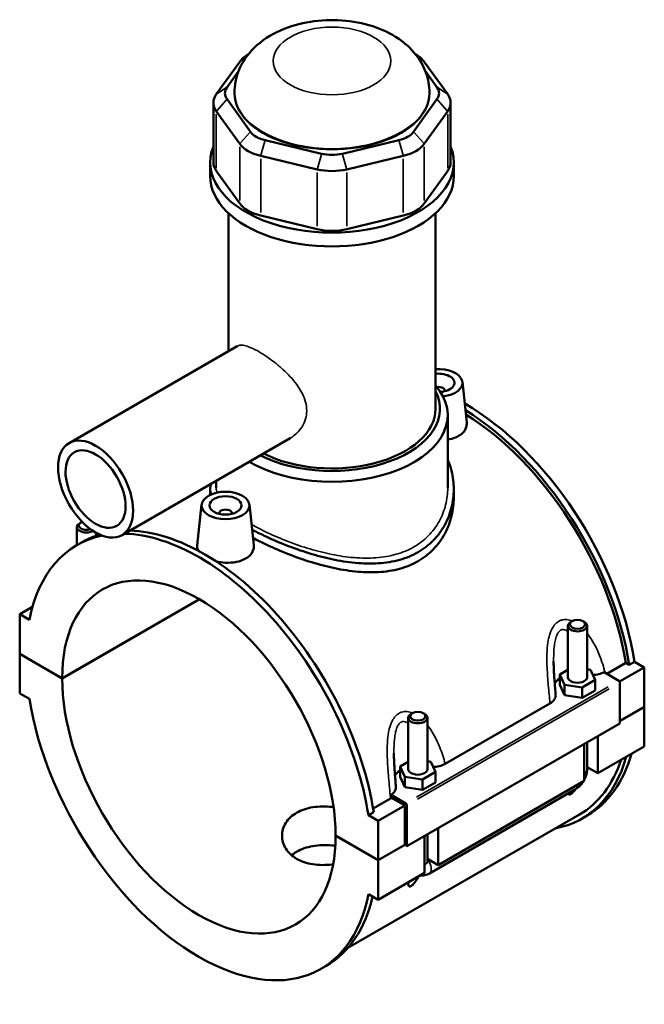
# Model space of a CAD drawing. Header units: inches. Extents: x -2.2 to 49.1, y -1.8 to 48.5.
# Tile 10 of 10: x 41.4 to 49.1, y 36.3 to 48.5. Entities that reach past the tile are written whole.
import ezdxf

# ---------------------------------------------------------------- set-up
doc = ezdxf.new("R2010")
doc.units = ezdxf.units.IN
doc.header["$MEASUREMENT"] = 0
doc.layers.add('Visible (ANSI)', color=7, linetype='Continuous', lineweight=50)
doc.layers.add('Visible Narrow (ANSI)', color=7, linetype='Continuous', lineweight=35)

msp = doc.modelspace()

# ---------------------------------------------------------------- linework, layer by layer
at = {"layer": 'Visible (ANSI)'}
for p, q in [((44.2305, 48.0591), (44.2258, 48.0563)), ((46.2954, 48.0591), (46.3001, 48.0563)), ((44.1235, 47.9679), (43.8343, 47.5658)), ((46.6916, 47.5658), (46.4024, 47.9679)), ((43.9667, 47.6514), (44.1089, 47.8491)), ((46.4169, 47.8491), (46.5592, 47.6514)), ((44.0595, 47.5777), (44.0595, 47.5862)), ((46.4664, 47.5777), (46.4664, 47.5862)), ((43.798, 47.4606), (43.798, 46.723)), ((44.2559, 47.102), (43.9667, 47.504)), ((46.5592, 47.504), (46.27, 47.102)), ((46.7279, 47.4606), (46.7279, 46.723)), ((43.8343, 47.3553), (44.1235, 46.9533)), ((46.4024, 46.9533), (46.6916, 47.3553)), ((45.135, 46.8312), (44.4368, 46.9978)), ((46.0891, 46.9978), (45.3909, 46.8312)), ((43.7586, 46.552), (43.7586, 46.723)), ((44.382, 46.8044), (45.0802, 46.6379)), ((45.4457, 46.6379), (46.1439, 46.8044)), ((46.7673, 46.552), (46.7673, 46.723)), ((44.1235, 46.2156), (43.8343, 46.6177)), ((46.6916, 46.6177), (46.4024, 46.2156)), ((43.9843, 44.3913), (43.9843, 46.0957)), ((46.5416, 43.6796), (46.5416, 46.0957)), ((45.0802, 45.9003), (44.382, 46.0668)), ((46.1439, 46.0668), (45.4457, 45.9003)), ((44.0929, 44.4539), (42.0155, 43.2575)), ((46.6569, 43.9047), (46.6569, 43.8974)), ((46.8729, 44.0117), (46.9268, 43.5092)), ((46.692, 42.7042), (46.692, 43.6015)), ((44.7472, 43.3177), (42.6697, 42.1214)), ((43.7586, 42.6886), (43.7586, 42.6171)), ((43.8338, 42.7042), (43.8338, 42.7918)), ((46.7673, 42.6886), (46.7673, 42.5852)), ((43.653, 42.497), (43.5989, 41.9923)), ((44.2424, 42.497), (44.2963, 41.9944)), ((43.869, 42.3826), (43.869, 42.3899)), ((44.0265, 42.3826), (44.0265, 42.3899)), ((42.1122, 41.9968), (42.1122, 42.2202)), ((42.1632, 42.2778), (42.1465, 42.2681)), ((42.3484, 42.1127), (42.3484, 42.1502)), ((42.1118, 41.9966), (42.1776, 42.0344)), ((41.5635, 41.2328), (41.4057, 41.142)), ((41.9305, 40.3533), (43.6241, 41.3286)), ((43.6268, 41.327), (41.9305, 40.3501)), ((41.5255, 41.0729), (41.4057, 41.142)), ((41.4057, 41.142), (41.4057, 40.6555)), ((48.1775, 40.3648), (48.1775, 40.9996)), ((48.2285, 41.0572), (48.2117, 41.0475)), ((48.3626, 41.0572), (48.3794, 41.0475)), ((48.4137, 40.3648), (48.4137, 40.9996)), ((41.4057, 40.6555), (41.9305, 40.3533)), ((41.4057, 40.6523), (41.4085, 40.6539)), ((41.4057, 40.6523), (41.4057, 40.1659)), ((41.9305, 40.3501), (41.4057, 40.6523)), ((48.6568, 40.4068), (48.8919, 40.5421)), ((48.9346, 40.5175), (48.8919, 40.5421)), ((49.0004, 40.5554), (48.9346, 40.5175)), ((49.0004, 40.5554), (49.1202, 40.4864)), ((48.1775, 40.4571), (48.076, 40.3987)), ((48.076, 40.3987), (48.1348, 40.2723)), ((48.076, 40.2699), (48.076, 40.3987)), ((48.4563, 40.4574), (48.4137, 40.4639)), ((48.5151, 40.3309), (48.4563, 40.4574)), ((48.6226, 40.4264), (48.8053, 40.3212)), ((49.1202, 40.4864), (48.8152, 40.3107)), ((49.1202, 40.4864), (49.1202, 40)), ((48.076, 40.2699), (48.1348, 40.1435)), ((48.1348, 40.1435), (48.1348, 40.2723)), ((48.1348, 40.2723), (48.3544, 40.2384)), ((48.3544, 40.2384), (48.5151, 40.3309)), ((48.5151, 40.2022), (48.5151, 40.3309)), ((48.8192, 40.2971), (48.8192, 39.7946)), ((41.4057, 40.1659), (41.5255, 40.0969)), ((48.1348, 40.1435), (48.3544, 40.1096)), ((48.3544, 40.1096), (48.3544, 40.2384)), ((48.3544, 40.1096), (48.5151, 40.2022)), ((46.6603, 39.2961), (47.9551, 40.0417)), ((46.2557, 39.9211), (46.2389, 39.9114)), ((46.3898, 39.9211), (46.4066, 39.9114)), ((48.8192, 39.8266), (49.1202, 40)), ((49.1202, 39.9967), (48.8192, 39.8234)), ((49.1174, 39.9983), (49.1202, 39.9967)), ((49.1202, 39.9967), (49.1202, 39.5103)), ((48.8192, 39.7946), (46.1888, 38.2798)), ((46.2046, 39.8635), (46.2046, 39.2287)), ((46.4409, 39.8635), (46.4409, 39.2287)), ((48.3791, 39.0835), (48.3791, 39.5411)), ((48.4137, 39.2278), (48.4137, 39.561)), ((48.5461, 39.6373), (48.5461, 39.1797)), ((49.1202, 39.5103), (48.5461, 39.1797)), ((46.2046, 39.321), (46.1032, 39.2626)), ((46.4835, 39.3213), (46.4409, 39.3279)), ((46.5423, 39.1949), (46.4835, 39.3213)), ((46.1032, 39.2626), (46.162, 39.1362)), ((46.1032, 39.1339), (46.1032, 39.2626)), ((46.3816, 39.1023), (46.5423, 39.1949)), ((46.5423, 39.0661), (46.5423, 39.1949)), ((48.5461, 39.1797), (48.4137, 39.256)), ((46.1032, 39.1339), (46.162, 39.0074)), ((46.162, 39.0074), (46.162, 39.1362)), ((46.162, 39.1362), (46.3816, 39.1023)), ((46.3816, 38.9736), (46.3816, 39.1023)), ((46.3816, 38.9736), (46.5423, 39.0661)), ((48.3791, 39.0835), (46.5733, 38.0436)), ((46.162, 39.0074), (46.3816, 38.9736)), ((46.4652, 37.9409), (48.271, 38.9808)), ((45.7707, 38.7448), (45.9856, 38.8685)), ((46.1749, 38.8064), (45.9921, 38.9117)), ((46.161, 38.7823), (45.9979, 38.8762)), ((45.7781, 38.6998), (45.7123, 38.6619)), ((46.161, 38.7823), (45.8322, 38.5929)), ((46.161, 38.2958), (46.161, 38.7823)), ((46.1888, 38.2798), (46.1888, 38.7823)), ((48.3188, 38.6692), (45.4604, 37.0231)), ((45.8322, 38.5929), (45.7123, 38.6619)), ((45.8322, 38.1065), (45.8322, 38.5929)), ((48.3483, 38.6178), (48.4141, 38.6557)), ((46.5733, 38.5012), (46.5733, 38.0436)), ((45.3073, 38.4087), (45.8322, 38.1065)), ((45.3073, 38.4055), (45.3101, 38.4071)), ((45.8322, 38.1033), (45.3073, 38.4055)), ((46.4063, 37.9475), (46.4063, 38.405)), ((46.4409, 38.425), (46.4409, 38.0917)), ((45.8322, 38.1065), (46.161, 38.2958)), ((46.1638, 38.2942), (45.8322, 38.1033)), ((46.161, 38.2958), (46.1888, 38.2798)), ((45.8322, 37.6169), (45.8322, 38.1033)), ((46.5733, 38.0436), (46.4409, 38.1199)), ((46.4063, 37.9475), (45.8322, 37.6169)), ((45.7123, 37.6859), (45.8322, 37.6169)), ((45.126, 36.7623), (45.1918, 36.8001))]:
    msp.add_line(p, q, dxfattribs=at)
for centre, major_axis, ratio, start_param, end_param in [((44.5647, 47.8626), (-0.4776, 0), 0.5758617, 5.5016397, 5.8904862), ((45.9611, 47.8626), (-0.4776, 0), 0.5758617, 3.5342917, 3.9231383), ((44.2755, 47.4606), (-0.4776, 0), 0.5758617, 5.8904862, 6.6758844), ((44.2755, 47.5777), (-0.3343, 0), 0.5758617, 5.8904862, 6.6758844), ((45.2629, 47.5777), (-1.2034, 0), 0.5758617, 0, 3.1415927), ((46.2503, 47.5777), (0.3343, 0), 0.5758617, 5.8904862, 6.6758844), ((46.2503, 47.4606), (0.4776, 0), 0.5758617, 5.8904862, 6.6758844), ((44.5647, 47.1756), (-0.3343, 0), 0.5758617, 0.3926991, 1.1780972), ((45.9611, 47.1756), (0.3343, 0), 0.5758617, 5.1050881, 5.8904862), ((44.5647, 47.0585), (0.4776, 0), 0.5758617, 3.5342917, 4.3196899), ((45.9611, 47.0585), (0.4776, 0), 0.5758617, 5.1050881, 5.8904862), ((45.2629, 46.723), (-1.5043, 0), 0.5758617, 6.0539645, 9.6539987), ((45.2629, 47.0091), (-0.3343, 0), 0.5758617, 1.1780972, 1.9634954), ((44.2755, 46.723), (-0.4776, 0), 0.5758617, 0, 0.3926991), ((46.2503, 46.723), (0.4776, 0), 0.5758617, 5.8904862, 6.2831853), ((45.2629, 46.892), (0.4776, 0), 0.5758617, 4.3196899, 5.1050881), ((45.2629, 46.552), (-1.5043, 0), 0.5758617, 0, 3.1415927), ((44.5647, 46.3209), (-0.4776, 0), 0.5758617, 0.3926991, 1.1780972), ((45.9611, 46.3209), (0.4776, 0), 0.5758617, 5.1050881, 5.8904862), ((45.2629, 46.1543), (-0.4776, 0), 0.5758617, 1.1780972, 1.9634954), ((46.5782, 44.0013), (0.2953, 0), 0.5758617, 4.9015569, 7.9780971), ((46.5782, 44.0013), (0.1969, 0), 0.5758617, 4.8345747, 8.0407613), ((45.2629, 43.6015), (1.4291, 0), 0.5758617, 3.9155924, 6.74614), ((46.5782, 43.9047), (0.0787, 0), 0.5758617, 6.1144961, 8.1040543), ((45.2629, 43.6796), (1.3336, 0), 0.5758617, 3.9867097, 6.5711698), ((45.2629, 43.6796), (1.2787, 0), 0.5758617, 3.989278, 6.2831853), ((46.907, 41.2729), (-1.5071, 2.6172), 0.5780931, 4.1278945, 5.5022964), ((46.8412, 41.235), (1.5071, -2.6172), 0.5780931, 0.9863018, 2.3257828), ((46.8412, 41.235), (-1.4776, 2.5658), 0.5780931, 4.1319289, 5.4640709), ((43.9477, 42.3899), (-0.0787, 0), 0.5758617, 2.9729035, 6.4518745), ((42.2303, 42.2202), (-0.1181, 0), 0.5758617, 5.5016397, 8.6305348), ((42.2303, 42.2395), (-0.0945, 0), 0.5758617, 5.3128737, 8.422869), ((43.6189, 39.3794), (-1.5071, 2.6172), 0.5780931, 6.0924292, 6.8715472), ((43.6847, 39.4173), (-1.5071, 2.6172), 0.5780931, 6.1489861, 6.2831853), ((43.6189, 39.3794), (-1.5071, 2.6172), 0.5780931, 4.1278945, 5.9458451), ((43.6847, 39.4173), (-1.5071, 2.6172), 0.5780931, 4.1278945, 5.9458451), ((43.6189, 39.3794), (-1.1916, 2.0692), 0.5780931, 3.9297489, 7.0696928), ((48.2956, 40.9996), (-0.1181, 0), 0.5758617, 5.5016397, 10.2063236), ((43.6189, 39.3794), (1.1916, -2.0692), 0.5780931, 3.9297489, 7.0696928), ((48.2956, 40.2361), (-0.2953, 0), 0.5758617, 5.5507827, 5.9785998), ((48.2956, 40.3648), (-0.1181, 0), 0.5758617, 0, 3.1415927), ((48.8053, 40.3051), (-0.0098, 0.0171), 0.5780931, 3.9289245, 5.4997209), ((43.6189, 39.3794), (1.5071, -2.6172), 0.5780931, 4.1278945, 6.8715472), ((46.3227, 39.8635), (-0.1181, 0), 0.5758617, 5.5016397, 10.2063236), ((46.907, 41.2729), (1.5071, -2.6172), 0.5780931, 0, 0.5126248), ((46.8412, 41.235), (1.5071, -2.6172), 0.5780931, 6.0848308, 6.7958101), ((46.8412, 41.235), (1.4776, -2.5658), 0.5780931, 0, 0.4758813), ((46.3227, 39.1), (-0.2953, 0), 0.5758617, 5.5507827, 5.9785998), ((46.3227, 39.2287), (-0.1181, 0), 0.5758617, 0, 3.1415927), ((46.1749, 38.7903), (0.0098, -0.0171), 0.5780931, 0.7873319, 2.3581282), ((43.6847, 39.4173), (1.5071, -2.6172), 0.5780931, 0, 0.556965)]:
    msp.add_ellipse(centre, major_axis=major_axis, ratio=ratio, start_param=start_param, end_param=end_param, dxfattribs=at)
for centre, major_axis, ratio in [((42.3426, 42.6895), (-0.3271, 0.5681), 0.5780931), ((42.3426, 42.6895), (-0.2617, 0.4544), 0.5780931), ((43.9477, 42.4865), (0.2953, 0), 0.5758617), ((43.9477, 42.4865), (0.1969, 0), 0.5758617), ((48.2956, 41.0189), (0.0945, 0), 0.5758617), ((46.3227, 39.8828), (0.0945, 0), 0.5758617)]:
    msp.add_ellipse(centre, major_axis=major_axis, ratio=ratio, dxfattribs=at)
for points, knots in [([(46.4664, 47.5862), (46.4664, 47.671), (46.4508, 47.7555), (46.3932, 47.9158), (46.3496, 47.9902), (46.2367, 48.1337), (46.1639, 48.1977), (45.9866, 48.3186), (45.8787, 48.3682), (45.6429, 48.4447), (45.5139, 48.4684), (45.2544, 48.4865), (45.1241, 48.4811), (44.8688, 48.4409), (44.7438, 48.406), (44.5081, 48.3013), (44.3964, 48.2318), (44.2216, 48.0584), (44.153, 47.9631), (44.0775, 47.7677), (44.0595, 47.6772), (44.0595, 47.5862)], [0.7853982, 0.7853982, 0.7853982, 0.7853982, 0.9894681, 0.9894681, 1.2109945, 1.2109945, 1.4866922, 1.4866922, 1.8432641, 1.8432641, 2.2357948, 2.2357948, 2.6235468, 2.6235468, 3.0133665, 3.0133665, 3.4009826, 3.4009826, 3.7080888, 3.7080888, 3.9269908, 3.9269908, 3.9269908, 3.9269908]), ([(46.9267, 43.5092), (46.9272, 43.5046), (46.9275, 43.5), (46.9277, 43.4681), (46.9192, 43.4389), (46.8838, 43.386), (46.8569, 43.3624), (46.8259, 43.3445)], [4.62913548, 4.62913548, 4.62913548, 4.62913548, 4.68427953, 4.68427953, 5.01910152, 5.01910152, 5.3539235, 5.3539235, 5.3539235, 5.3539235]), ([(46.8259, 43.3445), (46.7948, 43.3266), (46.7554, 43.3121), (46.7056, 43.3022), (46.6989, 43.301), (46.692, 43.2999)], [0, 0, 0, 0, 0.33482198, 0.33482198, 0.38671107, 0.38671107, 0.38671107, 0.38671107]), ([(46.692, 43.0522), (46.7119, 43.0068), (46.7279, 42.9598), (46.7585, 42.8379), (46.7673, 42.762), (46.7673, 42.6151), (46.7584, 42.5386), (46.7211, 42.388), (46.6926, 42.3138), (46.6166, 42.1753), (46.5691, 42.1109), (46.4582, 41.998), (46.3948, 41.9495), (46.3267, 41.9102)], [7.5982974, 7.5982974, 7.5982974, 7.5982974, 8.0669407, 8.0669407, 8.7996439, 8.7996439, 9.5341484, 9.5341484, 10.268653, 10.268653, 11.0031576, 11.0031576, 11.7376621, 11.7376621, 11.7376621, 11.7376621]), ([(43.7697, 42.6221), (43.7622, 42.6449), (43.7586, 42.6671), (43.7586, 42.7104), (43.7623, 42.7324), (43.7698, 42.7549)], [-3.4060087, -3.4060087, -3.4060087, -3.4060087, -2.93801823, -2.93801823, -2.46704286, -2.46704286, -2.46704286, -2.46704286]), ([(46.7673, 42.5852), (46.7673, 42.5108), (46.7585, 42.4334), (46.7212, 42.2809), (46.6927, 42.2058), (46.6168, 42.0657), (46.5693, 42.0007), (46.4584, 41.8867), (46.395, 41.8379), (46.3267, 41.7985)], [20.5735379, 20.5735379, 20.5735379, 20.5735379, 21.3095408, 21.3095408, 22.0455438, 22.0455438, 22.7815467, 22.7815467, 23.5175496, 23.5175496, 23.5175496, 23.5175496]), ([(46.3267, 41.9102), (46.2585, 41.871), (46.1818, 41.8388), (46.0159, 41.7923), (45.9266, 41.7779), (45.7415, 41.766), (45.6454, 41.7685), (45.4528, 41.7868), (45.3562, 41.8025), (45.1699, 41.8422), (45.0734, 41.8675), (44.8807, 41.9268), (44.7845, 41.9607), (44.5991, 42.0335), (44.5097, 42.0725), (44.3735, 42.1375), (44.3229, 42.1632), (44.2755, 42.1886)], [11.7376621, 11.7376621, 11.7376621, 11.7376621, 12.4721667, 12.4721667, 13.2066712, 13.2066712, 13.9411758, 13.9411758, 14.6756803, 14.6756803, 15.4083835, 15.4083835, 16.1410868, 16.1410868, 16.87379, 16.87379, 17.3440128, 17.3440128, 17.3440128, 17.3440128]), ([(46.3267, 41.7985), (46.2584, 41.7592), (46.1816, 41.7273), (46.0155, 41.6817), (45.9262, 41.668), (45.7411, 41.6578), (45.6451, 41.6612), (45.4526, 41.6814), (45.3561, 41.6982), (45.17, 41.7396), (45.0736, 41.7658), (44.8811, 41.8267), (44.7849, 41.8613), (44.5995, 41.9353), (44.5101, 41.9747), (44.3778, 42.0383), (44.3308, 42.0622), (44.2865, 42.0858)], [0, 0, 0, 0, 0.7360029, 0.7360029, 1.4720058, 1.4720058, 2.2080088, 2.2080088, 2.9440117, 2.9440117, 3.6778556, 3.6778556, 4.4116995, 4.4116995, 5.1455435, 5.1455435, 5.5805904, 5.5805904, 5.5805904, 5.5805904]), ([(43.6153, 41.925), (43.6041, 41.9437), (43.5985, 41.9629), (43.5983, 41.9848), (43.5985, 41.9886), (43.5989, 41.9923)], [4.42009543, 4.42009543, 4.42009543, 4.42009543, 4.68427953, 4.68427953, 4.73766186, 4.73766186, 4.73766186, 4.73766186]), ([(44.2963, 41.9944), (44.2968, 41.9898), (44.2971, 41.9853), (44.2973, 41.9533), (44.2887, 41.9241), (44.2533, 41.8712), (44.2265, 41.8477), (44.1954, 41.8298)], [7.30609723, 7.30609723, 7.30609723, 7.30609723, 7.36124128, 7.36124128, 7.69606327, 7.69606327, 8.03088525, 8.03088525, 8.03088525, 8.03088525]), ([(44.1954, 41.8298), (44.1643, 41.8119), (44.125, 41.7973), (44.0388, 41.7802), (43.9919, 41.7775), (43.9092, 41.7817), (43.868, 41.7878), (43.8292, 41.7975)], [2.67696175, 2.67696175, 2.67696175, 2.67696175, 3.01178373, 3.01178373, 3.34660572, 3.34660572, 3.64351036, 3.64351036, 3.64351036, 3.64351036]), ([(48.0253, 40.1481), (48.023, 40.1762), (48.0206, 40.2044), (48.016, 40.2607), (48.0137, 40.2888), (48.0095, 40.345), (48.0076, 40.373), (48.0042, 40.4287), (48.0028, 40.4564), (48.0009, 40.5113), (48.0003, 40.5384), (48.0003, 40.565)], [0.6792367, 0.6792367, 0.6792367, 0.6792367, 0.9089025, 0.9089025, 1.1385683, 1.1385683, 1.3682342, 1.3682342, 1.5979, 1.5979, 1.8275658, 1.8275658, 1.8275658, 1.8275658]), ([(48.4866, 40.3923), (48.5109, 40.3938), (48.5348, 40.3973), (48.5812, 40.4086), (48.6033, 40.4166), (48.6226, 40.4264)], [-0.4207858, -0.4207858, -0.4207858, -0.4207858, -0.23386429, -0.23386429, -0.03671985, -0.03671985, -0.03671985, -0.03671985]), ([(47.9551, 40.0417), (47.9749, 40.0531), (47.9911, 40.0665), (48.0147, 40.0959), (48.0219, 40.1116), (48.0256, 40.1345), (48.0259, 40.1413), (48.0253, 40.1481)], [-0.68534747, -0.68534747, -0.68534747, -0.68534747, -0.47100171, -0.47100171, -0.2572184, -0.2572184, -0.16662226, -0.16662226, -0.16662226, -0.16662226]), ([(46.0525, 39.0121), (46.0501, 39.0402), (46.0478, 39.0683), (46.0431, 39.1246), (46.0409, 39.1527), (46.0367, 39.2089), (46.0347, 39.2369), (46.0314, 39.2927), (46.03, 39.3204), (46.028, 39.3752), (46.0275, 39.4023), (46.0275, 39.4289)], [0.6791146, 0.6791146, 0.6791146, 0.6791146, 0.9087805, 0.9087805, 1.1384463, 1.1384463, 1.3681121, 1.3681121, 1.597778, 1.597778, 1.8274438, 1.8274438, 1.8274438, 1.8274438]), ([(46.5137, 39.2562), (46.5381, 39.2577), (46.562, 39.2612), (46.6128, 39.2736), (46.6386, 39.2836), (46.6603, 39.2961)], [-0.4207858, -0.4207858, -0.4207858, -0.4207858, -0.23386429, -0.23386429, 0, 0, 0, 0]), ([(48.3791, 39.0967), (48.3818, 39.1018), (48.3844, 39.1071), (48.395, 39.1301), (48.4016, 39.1486), (48.4109, 39.1871), (48.4137, 39.207), (48.4137, 39.2278)], [3.99006654, 3.99006654, 3.99006654, 3.99006654, 4.08407045, 4.08407045, 4.39822972, 4.39822972, 4.71238898, 4.71238898, 4.71238898, 4.71238898]), ([(48.271, 38.9808), (48.289, 38.9912), (48.3049, 39.0035), (48.3336, 39.0308), (48.3463, 39.0458), (48.3611, 39.0667), (48.3645, 39.0718), (48.3678, 39.077)], [3.14159265, 3.14159265, 3.14159265, 3.14159265, 3.45575192, 3.45575192, 3.76991118, 3.76991118, 3.86828424, 3.86828424, 3.86828424, 3.86828424]), ([(45.9921, 38.9117), (46.0075, 38.9217), (46.0203, 38.933), (46.0418, 38.9598), (46.0491, 38.9755), (46.0528, 38.9984), (46.0531, 39.0052), (46.0525, 39.0121)], [-0.64859426, -0.64859426, -0.64859426, -0.64859426, -0.47100171, -0.47100171, -0.2572184, -0.2572184, -0.16662226, -0.16662226, -0.16662226, -0.16662226]), ([(48.2685, 38.9794), (48.2633, 38.9721), (48.2578, 38.965), (48.2463, 38.9512), (48.2396, 38.9438), (48.2292, 38.934), (48.2256, 38.9309), (48.2187, 38.9255), (48.2153, 38.9231), (48.2088, 38.9194), (48.2058, 38.918), (48.2003, 38.9163), (48.1978, 38.9159), (48.1913, 38.916), (48.1881, 38.9176), (48.1835, 38.9222), (48.1818, 38.9252), (48.1805, 38.9287)], [1.93019695, 1.93019695, 1.93019695, 1.93019695, 2.00126399, 2.00126399, 2.0711221, 2.0711221, 2.10605115, 2.10605115, 2.1409802, 2.1409802, 2.17590925, 2.17590925, 2.2108383, 2.2108383, 2.2806964, 2.2806964, 2.35176345, 2.35176345, 2.35176345, 2.35176345]), ([(45.2764, 38.0529), (45.2719, 38.0524), (45.2674, 38.0519), (45.2243, 38.0473), (45.1844, 38.0451), (45.1048, 38.046), (45.0652, 38.0491), (44.9892, 38.061), (44.9527, 38.0698), (44.8851, 38.0927), (44.854, 38.1068), (44.7989, 38.1385), (44.7731, 38.1572), (44.7277, 38.1994), (44.7081, 38.2229), (44.6767, 38.2729), (44.6648, 38.2994), (44.6493, 38.3532), (44.6456, 38.3805), (44.6456, 38.4333), (44.6493, 38.4606), (44.6648, 38.5145), (44.6767, 38.5412), (44.7081, 38.5913), (44.7277, 38.6149), (44.7731, 38.6572), (44.7989, 38.6759), (44.854, 38.7076), (44.8851, 38.7216), (44.9527, 38.7444), (44.9892, 38.7531), (45.0652, 38.7649), (45.1048, 38.7679), (45.1844, 38.7687), (45.2243, 38.7665), (45.2692, 38.7617), (45.2755, 38.761), (45.2818, 38.7602)], [1.1528505, 1.1528505, 1.1528505, 1.1528505, 1.1872166, 1.1872166, 1.4839731, 1.4839731, 1.7807296, 1.7807296, 2.0774861, 2.0774861, 2.3742426, 2.3742426, 2.6709991, 2.6709991, 2.9677556, 2.9677556, 3.2645121, 3.2645121, 3.5612686, 3.5612686, 3.8580727, 3.8580727, 4.1548769, 4.1548769, 4.451681, 4.451681, 4.7484852, 4.7484852, 5.0452893, 5.0452893, 5.3420935, 5.3420935, 5.6388976, 5.6388976, 5.9357018, 5.9357018, 5.9837251, 5.9837251, 5.9837251, 5.9837251]), ([(45.3038, 38.2831), (45.2901, 38.2848), (45.2764, 38.2863), (45.2243, 38.2908), (45.1843, 38.2921), (45.1047, 38.2896), (45.065, 38.2858), (44.989, 38.2728), (44.9525, 38.2635), (44.885, 38.2401), (44.8539, 38.2259), (44.8041, 38.1972), (44.783, 38.1826), (44.7637, 38.1665)], [3.4517382, 3.4517382, 3.4517382, 3.4517382, 3.5550743, 3.5550743, 3.8513436, 3.8513436, 4.1476129, 4.1476129, 4.4438822, 4.4438822, 4.7401515, 4.7401515, 4.9802538, 4.9802538, 4.9802538, 4.9802538]), ([(46.3338, 37.9057), (46.3302, 37.8989), (46.3265, 37.8921), (46.3101, 37.8636), (46.2961, 37.8421), (46.2735, 37.8151), (46.2667, 37.8077), (46.2563, 37.7979), (46.2528, 37.7948), (46.2459, 37.7894), (46.2425, 37.7871), (46.236, 37.7833), (46.233, 37.782), (46.2274, 37.7802), (46.225, 37.7798), (46.2184, 37.7799), (46.2152, 37.7816), (46.2063, 37.7904), (46.2047, 37.8029), (46.2046, 37.8219), (46.2048, 37.8267), (46.2051, 37.8316)], [1.73008988, 1.73008988, 1.73008988, 1.73008988, 1.79558362, 1.79558362, 2.00126399, 2.00126399, 2.0711221, 2.0711221, 2.10605115, 2.10605115, 2.1409802, 2.1409802, 2.17590925, 2.17590925, 2.2108383, 2.2108383, 2.2806964, 2.2806964, 2.48637678, 2.48637678, 2.55187052, 2.55187052, 2.55187052, 2.55187052]), ([(46.3498, 37.9149), (46.3653, 37.9131), (46.3804, 37.9137), (46.4146, 37.9187), (46.4328, 37.9248), (46.4547, 37.9352), (46.4601, 37.938), (46.4652, 37.9409)], [2.6025278, 2.6025278, 2.6025278, 2.6025278, 2.7863637, 2.7863637, 3.05209867, 3.05209867, 3.14159265, 3.14159265, 3.14159265, 3.14159265])]:
    msp.add_open_spline(points, degree=3, knots=knots, dxfattribs=at)
for points in [[(45.9979, 38.8762), (45.994, 38.8735), (45.9898, 38.871), (45.9856, 38.8685)], [(45.9979, 38.8762), (45.996, 38.888), (45.9941, 38.8998), (45.9921, 38.9117)]]:
    msp.add_open_spline(points, degree=3, dxfattribs=at)
at = {"layer": 'Visible Narrow (ANSI)'}
for p, q in [((44.1947, 48.0139), (44.1273, 47.9703)), ((46.3312, 48.0139), (46.3986, 47.9703)), ((43.9601, 47.6471), (43.8409, 47.5701)), ((46.5658, 47.6471), (46.6849, 47.5701)), ((43.9601, 47.4966), (43.8409, 47.3628)), ((46.5658, 47.4966), (46.6849, 47.3628)), ((43.8343, 46.6546), (43.8343, 47.3184)), ((46.6916, 47.3184), (46.6916, 46.6546)), ((44.2493, 47.0945), (44.1302, 46.9607)), ((46.2766, 47.0945), (46.3957, 46.9607)), ((44.4341, 46.9881), (44.3847, 46.8141)), ((46.0918, 46.9881), (46.1412, 46.8141)), ((44.1235, 46.9164), (44.1235, 46.2525)), ((46.4024, 46.2525), (46.4024, 46.9164)), ((44.382, 46.1037), (44.382, 46.7675)), ((45.1323, 46.8216), (45.0829, 46.6476)), ((45.3936, 46.8216), (45.443, 46.6476)), ((46.1439, 46.7675), (46.1439, 46.1037)), ((45.0802, 46.601), (45.0802, 45.9371)), ((45.4457, 45.9371), (45.4457, 46.601)), ((48.6738, 40.2455), (46.3064, 38.8822)), ((46.3203, 38.8581), (48.6877, 40.2214))]:
    msp.add_line(p, q, dxfattribs=at)
msp.add_ellipse((45.2629, 47.9766), major_axis=(0.7259, 0), ratio=0.5758617, dxfattribs=at)
for centre, major_axis, ratio, start_param, end_param in [((45.2629, 47.5862), (-1.2034, 0), 0.5758617, 0.1570796, 2.984513), ((48.2956, 39.2278), (0.1181, 0), 0.5758617, 5.5370571, 6.2439154), ((48.2121, 39.0832), (0.0589, -0.1024), 0.5780931, 0.0395592, 0.7516252), ((46.3227, 38.0917), (0.1181, 0), 0.5758617, 5.5370571, 6.2439154), ((46.4063, 38.0433), (0.0589, -0.1024), 0.5780931, 0.0965525, 1.8344971)]:
    msp.add_ellipse(centre, major_axis=major_axis, ratio=ratio, start_param=start_param, end_param=end_param, dxfattribs=at)
for points, knots in [([(44.0929, 44.4539), (44.1052, 44.4609), (44.1199, 44.4651), (44.1548, 44.4667), (44.175, 44.4642), (44.2205, 44.4523), (44.2458, 44.443), (44.3001, 44.4186), (44.3291, 44.4035), (44.3885, 44.3693), (44.4205, 44.3493), (44.4869, 44.3041), (44.5214, 44.279), (44.5898, 44.2253), (44.6239, 44.1966), (44.689, 44.1373), (44.7199, 44.1067), (44.8044, 44.0149), (44.8573, 43.9452), (44.9122, 43.837), (44.9265, 43.8003), (44.9455, 43.7276), (44.9502, 43.6917), (44.9502, 43.6572)], [6.4130483, 6.4130483, 6.4130483, 6.4130483, 6.7296073, 6.7296073, 7.0495042, 7.0495042, 7.3694011, 7.3694011, 7.689298, 7.689298, 8.0091949, 8.0091949, 8.3290918, 8.3290918, 8.6489887, 8.6489887, 8.9688857, 8.9688857, 9.6106415, 9.6106415, 9.9315194, 9.9315194, 10.2523973, 10.2523973, 10.2523973, 10.2523973]), ([(44.9502, 43.6572), (44.9502, 43.6228), (44.9455, 43.5881), (44.9265, 43.5212), (44.9122, 43.489), (44.8573, 43.3999), (44.8044, 43.3509), (44.7478, 43.3181), (44.7475, 43.3179), (44.7472, 43.3177)], [0, 0, 0, 0, 0.3208779, 0.3208779, 0.6417558, 0.6417558, 1.2835117, 1.2835117, 1.2868496, 1.2868496, 1.2868496, 1.2868496]), ([(46.692, 42.7042), (46.692, 42.6353), (46.6837, 42.5637), (46.6481, 42.4227), (46.621, 42.3532), (46.5487, 42.2235), (46.5035, 42.1632), (46.3982, 42.0571), (46.3381, 42.0114), (46.2735, 41.9742)], [19.470339, 19.470339, 19.470339, 19.470339, 20.1664825, 20.1664825, 20.8626259, 20.8626259, 21.5587694, 21.5587694, 22.2549129, 22.2549129, 22.2549129, 22.2549129]), ([(46.2735, 41.9742), (46.2089, 41.937), (46.1362, 41.9062), (45.9787, 41.861), (45.8939, 41.8465), (45.718, 41.8332), (45.6267, 41.8345), (45.4435, 41.8496), (45.3517, 41.8634), (45.1744, 41.899), (45.0826, 41.9221), (44.8994, 41.9765), (44.808, 42.0079), (44.6318, 42.0757), (44.547, 42.1121), (44.3961, 42.1835), (44.329, 42.2183), (44.2687, 42.2524)], [0, 0, 0, 0, 0.6961435, 0.6961435, 1.3922869, 1.3922869, 2.0884304, 2.0884304, 2.7845739, 2.7845739, 3.4793625, 3.4793625, 4.174151, 4.174151, 4.8689396, 4.8689396, 5.5059911, 5.5059911, 5.5059911, 5.5059911]), ([(48.2322, 41.0592), (48.209, 41.0689), (48.1852, 41.0752), (48.1406, 41.0787), (48.1199, 41.0768), (48.0878, 41.0675), (48.0757, 41.0623), (48.0643, 41.0558), (48.0529, 41.0492), (48.042, 41.0411), (48.0156, 41.0167), (48.0013, 40.9984), (47.9726, 40.9504), (47.9598, 40.919), (47.9414, 40.8567), (47.935, 40.8262), (47.9228, 40.7473), (47.9192, 40.698), (47.9162, 40.5915), (47.9174, 40.5342), (47.9233, 40.4064), (47.9287, 40.3362), (47.9412, 40.1906), (47.9484, 40.1154), (47.9551, 40.0417)], [-3.7741828, -3.7741828, -3.7741828, -3.7741828, -3.5470568, -3.5470568, -3.3497646, -3.3497646, -3.226457, -3.226457, -3.226457, -3.1031494, -3.1031494, -2.9058572, -2.9058572, -2.6431064, -2.6431064, -2.4142953, -2.4142953, -2.0620262, -2.0620262, -1.6558824, -1.6558824, -1.1486125, -1.1486125, -0.5875717, -0.5875717, -0.5875717, -0.5875717]), ([(48.0003, 40.565), (48.0003, 40.5917), (48.0007, 40.6181), (48.0029, 40.6837), (48.0055, 40.7223), (48.0132, 40.783), (48.0171, 40.8061), (48.0279, 40.8525), (48.0353, 40.8753), (48.0516, 40.9091), (48.0597, 40.9215), (48.0744, 40.937), (48.0805, 40.9418), (48.0868, 40.9455), (48.0931, 40.9491), (48.0997, 40.9516), (48.1174, 40.9547), (48.1287, 40.9534), (48.1526, 40.945), (48.1652, 40.9372), (48.1775, 40.9269)], [1.8275658, 1.8275658, 1.8275658, 1.8275658, 2.0620262, 2.0620262, 2.4142953, 2.4142953, 2.6431064, 2.6431064, 2.9058572, 2.9058572, 3.1031494, 3.1031494, 3.226457, 3.226457, 3.226457, 3.3497646, 3.3497646, 3.5470568, 3.5470568, 3.7689584, 3.7689584, 3.7689584, 3.7689584]), ([(48.6366, 40.4184), (48.6184, 40.4904), (48.5959, 40.5621), (48.5447, 40.6909), (48.5174, 40.7485), (48.4638, 40.8402), (48.44, 40.876), (48.4137, 40.9092)], [-5.9035742, -5.9035742, -5.9035742, -5.9035742, -5.3043015, -5.3043015, -4.7970316, -4.7970316, -4.4506456, -4.4506456, -4.4506456, -4.4506456]), ([(46.2594, 39.9232), (46.2362, 39.9328), (46.2123, 39.9392), (46.1678, 39.9426), (46.1471, 39.9407), (46.1149, 39.9314), (46.1029, 39.9263), (46.0915, 39.9197), (46.08, 39.9131), (46.0692, 39.905), (46.0428, 39.8807), (46.0284, 39.8624), (45.9997, 39.8143), (45.987, 39.7829), (45.9685, 39.7206), (45.9621, 39.6902), (45.95, 39.6112), (45.9464, 39.5619), (45.9434, 39.4554), (45.9446, 39.3981), (45.9505, 39.2704), (45.9559, 39.2001), (45.9693, 39.0443), (45.9775, 38.9593), (45.9851, 38.8736), (45.9853, 38.8711), (45.9856, 38.8685)], [-3.7740607, -3.7740607, -3.7740607, -3.7740607, -3.5469348, -3.5469348, -3.3496426, -3.3496426, -3.2263349, -3.2263349, -3.2263349, -3.1030273, -3.1030273, -2.9057351, -2.9057351, -2.6429847, -2.6429847, -2.4141741, -2.4141741, -2.0619055, -2.0619055, -1.655762, -1.655762, -1.1484926, -1.1484926, -0.5126176, -0.5126176, -0.4929592, -0.4929592, -0.4929592, -0.4929592]), ([(46.0275, 39.4289), (46.0275, 39.4556), (46.0278, 39.4821), (46.0301, 39.5476), (46.0327, 39.5863), (46.0403, 39.6469), (46.0442, 39.67), (46.0551, 39.7164), (46.0625, 39.7393), (46.0788, 39.773), (46.0869, 39.7854), (46.1016, 39.8009), (46.1076, 39.8058), (46.1139, 39.8094), (46.1203, 39.8131), (46.1269, 39.8155), (46.1445, 39.8186), (46.1558, 39.8173), (46.1798, 39.809), (46.1924, 39.8011), (46.2046, 39.7908)], [1.8274438, 1.8274438, 1.8274438, 1.8274438, 2.0619055, 2.0619055, 2.4141741, 2.4141741, 2.6429847, 2.6429847, 2.9057351, 2.9057351, 3.1030273, 3.1030273, 3.2263349, 3.2263349, 3.2263349, 3.3496426, 3.3496426, 3.5469348, 3.5469348, 3.7688364, 3.7688364, 3.7688364, 3.7688364]), ([(46.6603, 39.2961), (46.6427, 39.3635), (46.6213, 39.4305), (46.5718, 39.5548), (46.5446, 39.6125), (46.491, 39.7042), (46.4671, 39.7399), (46.4409, 39.7731)], [-5.8652202, -5.8652202, -5.8652202, -5.8652202, -5.3041773, -5.3041773, -4.7969079, -4.7969079, -4.4505236, -4.4505236, -4.4505236, -4.4505236])]:
    msp.add_open_spline(points, degree=3, knots=knots, dxfattribs=at)
msp.add_open_spline([(43.8424, 42.6453), (43.8366, 42.6654), (43.8338, 42.685), (43.8338, 42.7042)], degree=3, dxfattribs=at)

doc.saveas('drawing.dxf')
